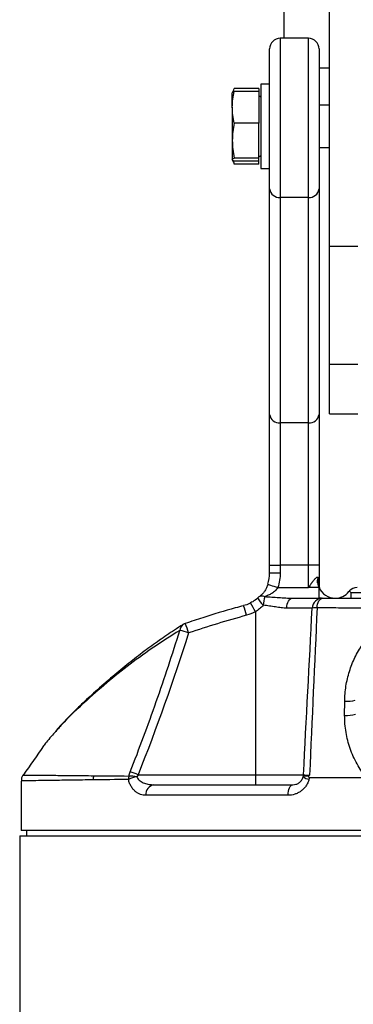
# Model space of a CAD drawing. Header units: millimetres. Extents: x 1033 to 1844, y 1032 to 2088.
# Tile 2 of 7: x 1298 to 1392, y 1560 to 1839. Entities that reach past the tile are written whole.
import ezdxf

# ---------------------------------------------------------------- set-up
doc = ezdxf.new("R2010")
doc.units = ezdxf.units.MM

msp = doc.modelspace()

# ---------------------------------------------------------------- linework, layer by layer
at = {"color": 7, "linetype": 'Continuous', "lineweight": 25}
for p, q in [((1372.59, 1947.34), (1372.59, 1834.01)), ((1385.59, 1774.97), (1385.59, 1917.65)), ((1379.59, 1834.01), (1371.59, 1834.01)), ((1368.59, 1791.25), (1368.59, 1831.01)), ((1382.59, 1831.01), (1382.59, 1791.25)), ((1382.59, 1825.59), (1385.59, 1825.59)), ((1368.59, 1821.01), (1366.09, 1821.01)), ((1366.09, 1821.01), (1366.09, 1806.1)), ((1358.21, 1819.11), (1357.99, 1818.51)), ((1357.99, 1814.44), (1357.99, 1818.5)), ((1358.19, 1818.66), (1358.52, 1819.79)), ((1365.49, 1819.79), (1358.52, 1819.79)), ((1365.49, 1818.94), (1358.52, 1818.94)), ((1365.49, 1819.79), (1365.49, 1818.94)), ((1365.49, 1818.94), (1365.49, 1809.94)), ((1366.09, 1817.33), (1365.49, 1817.68)), ((1385.59, 1815.01), (1382.59, 1815.01)), ((1357.99, 1814.44), (1357.99, 1804.98)), ((1365.49, 1809.94), (1358.52, 1809.94)), ((1365.49, 1800.01), (1365.49, 1809.94)), ((1357.99, 1804.98), (1357.99, 1799.55)), ((1366.09, 1806.1), (1366.09, 1797.01)), ((1382.59, 1803.01), (1385.59, 1803.01)), ((1357.99, 1799.51), (1358.21, 1798.92)), ((1358.31, 1798.96), (1358.52, 1798.24)), ((1365.49, 1800.01), (1358.52, 1800.01)), ((1365.49, 1799.08), (1358.52, 1799.08)), ((1365.49, 1798.24), (1358.52, 1798.24)), ((1365.49, 1800.35), (1366.09, 1800.7)), ((1365.49, 1799.08), (1365.49, 1800.01)), ((1365.49, 1798.24), (1365.49, 1799.08)), ((1366.09, 1797.01), (1368.59, 1797.01)), ((1368.59, 1727.19), (1368.59, 1791.25)), ((1382.59, 1791.25), (1382.59, 1727.19)), ((1379.59, 1788.82), (1371.59, 1788.82)), ((1371.59, 1788.82), (1371.59, 1724.77)), ((1379.59, 1724.77), (1379.59, 1788.82)), ((1385.59, 1774.97), (1393.59, 1774.97)), ((1385.59, 1741.36), (1385.59, 1774.97)), ((1393.59, 1741.36), (1385.59, 1741.36)), ((1385.59, 1727.39), (1385.59, 1741.36)), ((1368.59, 1684.39), (1368.59, 1727.19)), ((1382.59, 1727.19), (1382.59, 1684.39)), ((1385.59, 1727.39), (1393.59, 1727.39)), ((1379.59, 1724.77), (1371.59, 1724.77)), ((1371.59, 1724.77), (1371.59, 1684.39)), ((1379.59, 1684.39), (1379.59, 1724.77)), ((1368.59, 1684.39), (1371.59, 1684.39)), ((1368.59, 1682.19), (1368.59, 1684.39)), ((1379.59, 1684.39), (1371.59, 1684.39)), ((1371.59, 1684.39), (1371.59, 1682.19)), ((1382.59, 1684.39), (1379.59, 1684.39)), ((1379.59, 1678.01), (1379.59, 1684.39)), ((1382.59, 1684.39), (1382.59, 1678.79)), ((1368.59, 1682.19), (1371.59, 1682.19)), ((1370.93, 1678.01), (1379.59, 1678.01)), ((1380.21, 1678.01), (1379.59, 1678.01)), ((1382.59, 1678.01), (1380.21, 1678.01)), ((1382.59, 1675.01), (1382.59, 1678.01)), ((1391.75, 1675.01), (1391.75, 1676.51)), ((1485.42, 1676.51), (1391.75, 1676.51)), ((1375.1, 1675.01), (1383.65, 1675.01)), ((1364.53, 1671.13), (1364.53, 1624.86)), ((1380.66, 1672.17), (1373.45, 1672.17)), ((1389.87, 1641.71), (1389.9, 1645.71)), ((1331.26, 1624.86), (1364.53, 1624.86)), ((1364.53, 1624.86), (1378.18, 1624.86)), ((1364.53, 1624.86), (1364.53, 1622.01)), ((1298.09, 1623.07), (1298.09, 1609.01)), ((1335.76, 1622.01), (1375.18, 1622.01)), ((1373.8, 1619.01), (1333.52, 1619.01)), ((1485.26, 1609.01), (1298.09, 1609.01)), ((1299.59, 1609.01), (1299.59, 1607.51)), ((1297.67, 1607.51), (1297.67, 1465.51)), ((1297.67, 1607.51), (1487.87, 1607.51))]:
    msp.add_line(p, q, dxfattribs=at)
at = {"color": 1, "linetype": 'Continuous', "lineweight": 25}
for p, q in [((1371.59, 1834.01), (1371.59, 1788.82)), ((1379.59, 1788.82), (1379.59, 1834.01))]:
    msp.add_line(p, q, dxfattribs=at)
at = {"color": 7, "linetype": 'Continuous', "lineweight": 25, "flags": 128}
for points in [[(1368.08, 1678.94), (1368.11, 1678.93), (1368.24, 1678.88), (1368.5, 1678.8), (1368.85, 1678.69), (1369.29, 1678.55), (1369.8, 1678.38), (1370.35, 1678.2), (1370.93, 1678.01)], [(1373.45, 1672.17), (1373.49, 1672.73), (1373.6, 1673.27), (1373.75, 1673.76), (1373.96, 1674.19), (1374.21, 1674.54), (1374.49, 1674.8), (1374.79, 1674.96), (1375.1, 1675.01)], [(1382.06, 1672.26), (1382.11, 1672.81), (1382.21, 1673.33), (1382.37, 1673.81), (1382.57, 1674.22), (1382.8, 1674.56), (1383.07, 1674.81), (1383.36, 1674.96), (1383.65, 1675.01)], [(1373.8, 1619.01), (1373.82, 1619.6), (1373.9, 1620.16), (1374.03, 1620.68), (1374.2, 1621.14), (1374.41, 1621.51), (1374.65, 1621.79), (1374.91, 1621.96), (1375.18, 1622.01)]]:
    msp.add_lwpolyline(points, dxfattribs=at)
at = {"color": 7, "linetype": 'Continuous', "lineweight": 25}
for centre, radius, start, end in [((1371.59, 1831.01), 3, 90, 180), ((1379.59, 1831.01), 3, 0, 90), ((1371.33, 1791.57), 2.76, 186.7233, 275.4257), ((1379.85, 1791.57), 2.76, 264.5742, 353.2768), ((1371.33, 1727.52), 2.76, 186.7235, 275.4257), ((1379.85, 1727.52), 2.76, 264.5742, 353.2766), ((1385.59, 1678.79), 3, 180, 217.694), ((1387.17, 1680.01), 5, 203.5782, 270), ((1393.42, 1675.01), 3, 90, 137.2727), ((1367.18, 1672.85), 3, 123.488, 132.6346), ((1379.12, 1672.14), 12.38, 164.5861, 176.002), ((1387.17, 1680.01), 5, 270, 321.3178), ((1383.65, 1672.01), 3, 90, 177), ((1381.62, 1668.27), 4.02, 83.781, 103.855), ((1345.6, 1664.99), 3, 108.6394, 122.487), ((1335.19, 1633.19), 33.61, 71.9545, 76.3889), ((1390.19, 1657.88), 12.17, 268.597, 282.8148), ((1390.18, 1654.18), 12.47, 268.5753, 282.6552), ((1316.47, 1588.08), 39.64, 68.0857, 71.5271), ((1375.18, 1625.01), 3, 345.9776, 357), ((1321.91, 1623.41), 3.43, 160.0141, 180.2971), ((1332.29, 1623.53), 3.75, 165.1772, 180.3084), ((1332.41, 1615.45), 8.94, 99.822, 115.679), ((1328.95, 1616.35), 8.15, 76.2696, 92.0477), ((1336.2, 1619.34), 2.71, 99.4018, 187.0168), ((1380.3, 1627.06), 3.54, 231.4952, 261.0599)]:
    msp.add_arc(centre, radius, start, end, dxfattribs=at)
at = {"color": 1, "linetype": 'Continuous', "lineweight": 25}
for centre, radius, start, end in [((1372.44, 1679.14), 8.35, 209.2695, 227.2507), ((1366.44, 1673.79), 1.8, 65.4677, 120.2297), ((1319.61, 1659.39), 43.71, 14.2243, 17.9592), ((1341.34, 1659.97), 25.73, 25.6992, 32.0734), ((1345.17, 1665.82), 2.06, 124.6343, 179.0499), ((1311.09, 1654.33), 36.17, 17.3881, 21.9065)]:
    msp.add_arc(centre, radius, start, end, dxfattribs=at)
at = {"color": 7, "linetype": 'Continuous', "lineweight": 25}
for points, knots in [([(1357.99, 1814.44), (1357.99, 1815.19), (1358.04, 1815.94), (1358.22, 1817.44), (1358.36, 1818.19), (1358.52, 1818.94)], [0, 0, 0, 0, 0.5, 0.5, 1, 1, 1, 1]), ([(1357.99, 1818.48), (1357.99, 1818.56), (1358.04, 1818.64), (1358.22, 1818.79), (1358.36, 1818.87), (1358.52, 1818.94)], [0, 0, 0, 0, 0.5, 0.5, 1, 1, 1, 1]), ([(1358.52, 1809.94), (1358.36, 1810.69), (1358.22, 1811.44), (1358.04, 1812.94), (1357.99, 1813.69), (1357.99, 1814.44)], [0, 0, 0, 0, 0.5, 0.5, 1, 1, 1, 1]), ([(1358.52, 1809.94), (1358.36, 1809.12), (1358.22, 1808.29), (1358.04, 1806.63), (1357.99, 1805.81), (1357.99, 1804.98)], [0, 0, 0, 0, 0.5, 0.5, 1, 1, 1, 1]), ([(1357.99, 1804.98), (1357.99, 1804.15), (1358.04, 1803.32), (1358.22, 1801.67), (1358.36, 1800.84), (1358.52, 1800.01)], [0, 0, 0, 0, 0.5, 0.5, 1, 1, 1, 1]), ([(1357.99, 1799.55), (1357.99, 1799.63), (1358.04, 1799.7), (1358.22, 1799.86), (1358.36, 1799.94), (1358.52, 1800.01)], [0, 0, 0, 0, 0.5, 0.5, 1, 1, 1, 1]), ([(1358.52, 1799.08), (1358.36, 1799.16), (1358.22, 1799.24), (1358.04, 1799.39), (1357.99, 1799.47), (1357.99, 1799.55)], [0, 0, 0, 0, 0.5, 0.5, 1, 1, 1, 1]), ([(1358.29, 1799.21), (1358.3, 1799.18), (1358.33, 1798.86), (1358.43, 1798.54), (1358.52, 1798.24)], [0, 0, 0, 0, 0.0851668, 1, 1, 1, 1]), ([(1371.59, 1682.19), (1371.59, 1681.47), (1371.53, 1680.77), (1371.31, 1679.38), (1371.15, 1678.69), (1370.93, 1678.01)], [0, 0, 0, 0, 0.5, 0.5, 1, 1, 1, 1]), ([(1379.9, 1678.45), (1379.96, 1678.54), (1380.07, 1678.7), (1380.24, 1678.93), (1380.4, 1679.14), (1380.54, 1679.34), (1380.68, 1679.52), (1380.8, 1679.69), (1380.97, 1679.91), (1381.19, 1680.18), (1381.44, 1680.47), (1381.66, 1680.7), (1381.86, 1680.87), (1382.03, 1680.98), (1382.17, 1681.02), (1382.29, 1681), (1382.39, 1680.91), (1382.43, 1680.81), (1382.45, 1680.76)], [0, 0, 0, 0, 0.065982, 0.127856, 0.185627, 0.239301, 0.288888, 0.334397, 0.375843, 0.478473, 0.569618, 0.649956, 0.720477, 0.782644, 0.838579, 0.891163, 0.94383, 1, 1, 1, 1]), ([(1382.21, 1679.4), (1382.2, 1679.45), (1382.19, 1679.57), (1382.19, 1679.74), (1382.19, 1679.9), (1382.2, 1680.05), (1382.22, 1680.19), (1382.24, 1680.32), (1382.27, 1680.43), (1382.31, 1680.53), (1382.34, 1680.61), (1382.38, 1680.68), (1382.42, 1680.73), (1382.44, 1680.75), (1382.45, 1680.76)], [0, 0, 0, 0, 0.102824, 0.202643, 0.299267, 0.392448, 0.481905, 0.567381, 0.648703, 0.725836, 0.798928, 0.868396, 0.935074, 1, 1, 1, 1]), ([(1382.45, 1680.76), (1382.42, 1680.58), (1382.39, 1680.36), (1382.38, 1679.92), (1382.39, 1679.69), (1382.43, 1679.39), (1382.45, 1679.29), (1382.49, 1679.12), (1382.51, 1679.04), (1382.54, 1678.92), (1382.56, 1678.87), (1382.58, 1678.81), (1382.59, 1678.79), (1382.59, 1678.79)], [0, 0, 0, 0, 0.25, 0.25, 0.5, 0.5, 0.625, 0.625, 0.75, 0.75, 0.875, 0.875, 1, 1, 1, 1]), ([(1367.98, 1678.71), (1367.93, 1678.54), (1367.76, 1678.04), (1367.36, 1677.29), (1366.81, 1676.5), (1366.17, 1675.81), (1365.75, 1675.51), (1365.53, 1675.35)], [0, 0, 0, 0, 0.100938, 0.293973, 0.501825, 0.736383, 1, 1, 1, 1]), ([(1370.93, 1678.01), (1370.71, 1677.67), (1370.44, 1677.36), (1369.86, 1676.82), (1369.54, 1676.58), (1368.89, 1676.17), (1368.55, 1675.99), (1367.87, 1675.68), (1367.53, 1675.54), (1367.18, 1675.43)], [0, 0, 0, 0, 0.25, 0.25, 0.5, 0.5, 0.75, 0.75, 1, 1, 1, 1]), ([(1382.21, 1679.4), (1382.22, 1679.32), (1382.24, 1679.18), (1382.28, 1678.98), (1382.32, 1678.79), (1382.37, 1678.61), (1382.42, 1678.44), (1382.48, 1678.29), (1382.53, 1678.15), (1382.57, 1678.06), (1382.59, 1678.01)], [0, 0, 0, 0, 0.149338, 0.291707, 0.427115, 0.555566, 0.677071, 0.791636, 0.899275, 1, 1, 1, 1]), ([(1365.15, 1675.05), (1365.15, 1675.05), (1364.74, 1674.64), (1364.08, 1674.13), (1363.35, 1673.77), (1363.13, 1673.67)], [0, 0, 0, 0, 0.004634, 0.707736, 1, 1, 1, 1]), ([(1367.18, 1675.43), (1367.86, 1675.4), (1368.53, 1675.36), (1369.86, 1675.28), (1370.53, 1675.23), (1371.85, 1675.14), (1372.51, 1675.1), (1373.81, 1675.04), (1374.46, 1675.01), (1375.1, 1675.01)], [0, 0, 0, 0, 0.25, 0.25, 0.5, 0.5, 0.75, 0.75, 1, 1, 1, 1]), ([(1361.19, 1672.86), (1360.41, 1672.65), (1356.53, 1671.6), (1351, 1669.94), (1346.3, 1668.37), (1344.65, 1667.81)], [0, 0, 0, 0, 0.140532, 0.697275, 1, 1, 1, 1]), ([(1363.14, 1673.64), (1363.06, 1673.6), (1362.46, 1673.28), (1361.81, 1672.99), (1361.21, 1672.88), (1361.19, 1672.88)], [0, 0, 0, 0, 0.129066, 0.972114, 1, 1, 1, 1]), ([(1366.77, 1673), (1366.44, 1672.64), (1366.09, 1672.3), (1365.34, 1671.68), (1364.95, 1671.39), (1364.53, 1671.13)], [0, 0, 0, 0, 0.5, 0.5, 1, 1, 1, 1]), ([(1373.45, 1672.17), (1372.93, 1672.17), (1372.41, 1672.21), (1371.35, 1672.33), (1370.8, 1672.41), (1369.69, 1672.59), (1369.11, 1672.69), (1367.95, 1672.86), (1367.36, 1672.94), (1366.77, 1673)], [0, 0, 0, 0, 0.25, 0.25, 0.5, 0.5, 0.75, 0.75, 1, 1, 1, 1]), ([(1407.64, 1672.08), (1403.18, 1672.11), (1398.81, 1672.13), (1393.45, 1672.17), (1392.38, 1672.18), (1390.26, 1672.19), (1389.21, 1672.2), (1386.09, 1672.23), (1384.05, 1672.25), (1382.06, 1672.26)], [0, 0, 0, 0, 0.5, 0.5, 0.625, 0.625, 0.75, 0.75, 1, 1, 1, 1]), ([(1383.3, 1675.01), (1383.14, 1675.01), (1382.9, 1675.01), (1382.66, 1675.01), (1382.59, 1675.01)], [0, 0, 0, 0, 0.703689, 1, 1, 1, 1]), ([(1383.65, 1675.01), (1385.71, 1675.01), (1387.81, 1675.01), (1391.03, 1675.01), (1392.11, 1675.01), (1394.29, 1675.01), (1395.4, 1675.01), (1400.93, 1675.01), (1405.45, 1675.01), (1414.68, 1675.01), (1419.39, 1675.01), (1425.39, 1675.01), (1426.6, 1675.01), (1429.02, 1675.01), (1430.22, 1675.01), (1433.85, 1675.01), (1436.26, 1675.01), (1443.47, 1675.01), (1448.27, 1675.01), (1455.42, 1675.01), (1457.8, 1675.01), (1461.37, 1675.01), (1462.56, 1675.01), (1464.91, 1675.01), (1466.08, 1675.01), (1471.88, 1675.01), (1476.39, 1675.01), (1485.16, 1675.01), (1489.41, 1675.01), (1493.53, 1675.01)], [0, 0, 0, 0, 0.0625, 0.0625, 0.09375, 0.09375, 0.125, 0.125, 0.25, 0.25, 0.375, 0.375, 0.40625, 0.40625, 0.4375, 0.4375, 0.5, 0.5, 0.625, 0.625, 0.6875, 0.6875, 0.71875, 0.71875, 0.75, 0.75, 0.875, 0.875, 1, 1, 1, 1]), ([(1389.9, 1645.71), (1389.9, 1647.16), (1390.02, 1648.59), (1390.36, 1650.73), (1390.49, 1651.44), (1390.82, 1652.83), (1391.01, 1653.52), (1391.65, 1655.55), (1392.17, 1656.87), (1393.09, 1658.79), (1393.43, 1659.42), (1394.14, 1660.65), (1394.51, 1661.24), (1395.69, 1662.98), (1396.55, 1664.07), (1397.96, 1665.6), (1398.45, 1666.09), (1399.47, 1667.04), (1399.99, 1667.5), (1401.61, 1668.81), (1402.74, 1669.59), (1405.11, 1670.97), (1406.35, 1671.57), (1407.64, 1672.08)], [0, 0, 0, 0, 0.125, 0.125, 0.1875, 0.1875, 0.25, 0.25, 0.375, 0.375, 0.4375, 0.4375, 0.5, 0.5, 0.625, 0.625, 0.6875, 0.6875, 0.75, 0.75, 0.875, 0.875, 1, 1, 1, 1]), ([(1344.02, 1667.51), (1343.2, 1666.99), (1340.86, 1665.51), (1337.19, 1662.98), (1332.87, 1659.84), (1328.48, 1656.42), (1323.86, 1652.61), (1319.37, 1648.72), (1315.29, 1644.97), (1311.94, 1641.68), (1309.47, 1639.1), (1308.2, 1637.64), (1307.78, 1637.15)], [0, 0, 0, 0, 0.053867, 0.152678, 0.257458, 0.370035, 0.493453, 0.633482, 0.749576, 0.854889, 0.951866, 1, 1, 1, 1]), ([(1329.03, 1625.68), (1331.62, 1632.29), (1334.08, 1638.94), (1338.77, 1652.34), (1340.99, 1659.08), (1343.1, 1665.85)], [0, 0, 0, 0, 0.5, 0.5, 1, 1, 1, 1]), ([(1396.01, 1624.01), (1395.02, 1625.24), (1394.14, 1626.55), (1392.99, 1628.62), (1392.63, 1629.33), (1391.98, 1630.79), (1391.69, 1631.52), (1390.91, 1633.77), (1390.52, 1635.31), (1390.13, 1637.68), (1390.03, 1638.49), (1389.9, 1640.1), (1389.87, 1640.9), (1389.87, 1641.71)], [0, 0, 0, 0, 0.25, 0.25, 0.375, 0.375, 0.5, 0.5, 0.75, 0.75, 0.875, 0.875, 1, 1, 1, 1]), ([(1307.66, 1636.86), (1306.7, 1635.81), (1305.55, 1634.56), (1304.71, 1633.4), (1304.57, 1633.21)], [0, 0, 0, 0, 0.837157, 1, 1, 1, 1]), ([(1304.55, 1633.22), (1304.51, 1633.16), (1302.58, 1630.35), (1300.63, 1627.54), (1298.72, 1624.8)], [0, 0, 0, 0, 0.021958, 1, 1, 1, 1]), ([(1298.69, 1624.82), (1298.62, 1624.73), (1298.36, 1624.41), (1298.14, 1623.8), (1298.13, 1623.29), (1298.13, 1623.08)], [0, 0, 0, 0, 0.189188, 0.661487, 1, 1, 1, 1]), ([(1298.74, 1624.79), (1298.67, 1624.79), (1298.6, 1624.78), (1298.72, 1624.78), (1298.74, 1624.78)], [0, 0, 0, 0, 0.812096, 1, 1, 1, 1]), ([(1378.18, 1624.86), (1378.18, 1624.84), (1378.22, 1624.82), (1378.33, 1624.8), (1378.38, 1624.79), (1378.5, 1624.78), (1378.56, 1624.77), (1378.79, 1624.76), (1378.98, 1624.75), (1379.41, 1624.75), (1379.65, 1624.75), (1379.91, 1624.75)], [0, 0, 0, 0, 0.25, 0.25, 0.375, 0.375, 0.5, 0.5, 0.75, 0.75, 1, 1, 1, 1]), ([(1333.52, 1619.01), (1332.99, 1619.01), (1332.47, 1619.1), (1331.71, 1619.36), (1331.46, 1619.47), (1330.98, 1619.74), (1330.75, 1619.9), (1330.3, 1620.26), (1330.08, 1620.47), (1329.67, 1620.94), (1329.48, 1621.2), (1329.23, 1621.64), (1329.15, 1621.79), (1328.99, 1622.1), (1328.92, 1622.27), (1328.72, 1622.77), (1328.61, 1623.13), (1328.53, 1623.51)], [0, 0, 0, 0, 0.25, 0.25, 0.375, 0.375, 0.5, 0.5, 0.625, 0.625, 0.75, 0.75, 0.8125, 0.8125, 0.875, 0.875, 1, 1, 1, 1]), ([(1330.88, 1624.26), (1330.98, 1624.02), (1331.12, 1623.81), (1331.44, 1623.43), (1331.62, 1623.27), (1332, 1622.98), (1332.2, 1622.85), (1332.62, 1622.64), (1332.83, 1622.54), (1333.48, 1622.3), (1333.93, 1622.19), (1334.84, 1622.05), (1335.3, 1622.01), (1335.76, 1622.01)], [0, 0, 0, 0, 0.125, 0.125, 0.25, 0.25, 0.375, 0.375, 0.5, 0.5, 0.75, 0.75, 1, 1, 1, 1]), ([(1379.75, 1623.56), (1379.66, 1623.21), (1379.54, 1622.87), (1379.24, 1622.23), (1379.06, 1621.92), (1378.67, 1621.36), (1378.45, 1621.09), (1378.09, 1620.73), (1377.97, 1620.61), (1377.71, 1620.39), (1377.58, 1620.29), (1377.17, 1619.99), (1376.89, 1619.82), (1376.31, 1619.53), (1376, 1619.41), (1375.07, 1619.11), (1374.44, 1619.01), (1373.8, 1619.01)], [0, 0, 0, 0, 0.125, 0.125, 0.25, 0.25, 0.375, 0.375, 0.4375, 0.4375, 0.5, 0.5, 0.625, 0.625, 0.75, 0.75, 1, 1, 1, 1]), ([(1375.18, 1622.01), (1375.47, 1622.01), (1375.76, 1622.05), (1376.19, 1622.18), (1376.33, 1622.24), (1376.61, 1622.37), (1376.74, 1622.45), (1377.14, 1622.72), (1377.39, 1622.96), (1377.82, 1623.54), (1377.99, 1623.89), (1378.09, 1624.29)], [0, 0, 0, 0, 0.25, 0.25, 0.375, 0.375, 0.5, 0.5, 0.75, 0.75, 1, 1, 1, 1]), ([(1378.09, 1624.29), (1378.11, 1624.36), (1378.15, 1624.4), (1378.3, 1624.47), (1378.41, 1624.49), (1378.69, 1624.51), (1378.85, 1624.52), (1379.24, 1624.53), (1379.46, 1624.54), (1379.7, 1624.54)], [0, 0, 0, 0, 0.25, 0.25, 0.5, 0.5, 0.75, 0.75, 1, 1, 1, 1]), ([(1379.7, 1624.54), (1379.66, 1624.5), (1379.63, 1624.44), (1379.61, 1624.33), (1379.61, 1624.27), (1379.64, 1624.16), (1379.67, 1624.11), (1379.75, 1624.03), (1379.8, 1624.01), (1379.86, 1624.01)], [0, 0, 0, 0, 0.25, 0.25, 0.5, 0.5, 0.75, 0.75, 1, 1, 1, 1]), ([(1379.86, 1624.01), (1379.83, 1623.94), (1379.82, 1623.86), (1379.78, 1623.71), (1379.77, 1623.64), (1379.75, 1623.56)], [0, 0, 0, 0, 0.5, 0.5, 1, 1, 1, 1]), ([(1396.01, 1624.01), (1393.26, 1624.01), (1390.54, 1624.01), (1385.16, 1624.01), (1382.5, 1624.01), (1379.87, 1624.01)], [0, 0, 0, 0, 0.5, 0.5, 1, 1, 1, 1])]:
    msp.add_open_spline(points, degree=3, knots=knots, dxfattribs=at)
for points in [[(1368.08, 1678.94), (1368.42, 1679.99), (1368.59, 1681.08), (1368.59, 1682.19)], [(1379.9, 1678.45), (1379.8, 1678.31), (1379.69, 1678.16), (1379.59, 1678.01)], [(1379.9, 1678.45), (1380, 1678.31), (1380.11, 1678.16), (1380.21, 1678.01)], [(1391.21, 1677.05), (1391.17, 1677), (1391.12, 1676.94), (1391.08, 1676.89)], [(1391.21, 1677.05), (1391.39, 1676.88), (1391.57, 1676.7), (1391.75, 1676.51)], [(1382.06, 1672.26), (1381.34, 1656.42), (1380.62, 1640.59), (1379.91, 1624.75)], [(1361.98, 1670.13), (1356.47, 1668.63), (1351.01, 1666.97), (1345.6, 1665.14)], [(1364.53, 1671.13), (1363.71, 1670.71), (1362.86, 1670.38), (1361.98, 1670.13)], [(1378.18, 1624.86), (1379, 1640.63), (1379.83, 1656.4), (1380.66, 1672.17)], [(1345.6, 1665.14), (1341.3, 1651.55), (1336.53, 1638.12), (1331.26, 1624.86)], [(1328.66, 1624.49), (1328.75, 1624.89), (1328.87, 1625.28), (1329.03, 1625.68)], [(1331.26, 1624.86), (1331.11, 1624.67), (1330.98, 1624.47), (1330.88, 1624.26)], [(1379.7, 1624.54), (1379.77, 1624.61), (1379.84, 1624.68), (1379.91, 1624.75)], [(1328.53, 1623.51), (1324.88, 1623.47), (1321.53, 1623.43), (1318.47, 1623.39)], [(1318.68, 1624.58), (1321.7, 1624.55), (1325.03, 1624.52), (1328.66, 1624.49)]]:
    msp.add_open_spline(points, degree=3, dxfattribs=at)
at = {"color": 1, "linetype": 'Continuous', "lineweight": 25}
for points, knots in [([(1343.1, 1665.85), (1340.43, 1664.17), (1335.1, 1660.8), (1328.09, 1655.6), (1321.43, 1650.23), (1315.17, 1644.69), (1310.45, 1640.15), (1308.3, 1637.62), (1307.66, 1636.86)], [0, 0, 0, 0, 0.182533, 0.365273, 0.547988, 0.734388, 0.920845, 1, 1, 1, 1]), ([(1298.74, 1624.78), (1298.94, 1624.78), (1299.34, 1624.77), (1301.2, 1624.75), (1304.01, 1624.72), (1307.85, 1624.69), (1312.64, 1624.64), (1316.67, 1624.6), (1318.68, 1624.58)], [0, 0, 0, 0, 0.155196, 0.322868, 0.489641, 0.656414, 0.828207, 1, 1, 1, 1]), ([(1318.47, 1623.39), (1316.49, 1623.37), (1312.53, 1623.31), (1307.68, 1623.25), (1303.7, 1623.19), (1300.76, 1623.15), (1298.93, 1623.11), (1298.08, 1623.08), (1298.18, 1623.07), (1298.21, 1623.07)], [0, 0, 0, 0, 0.155766, 0.311532, 0.472034, 0.632537, 0.784959, 0.937381, 1, 1, 1, 1])]:
    msp.add_open_spline(points, degree=3, knots=knots, dxfattribs=at)

doc.saveas('drawing.dxf')
